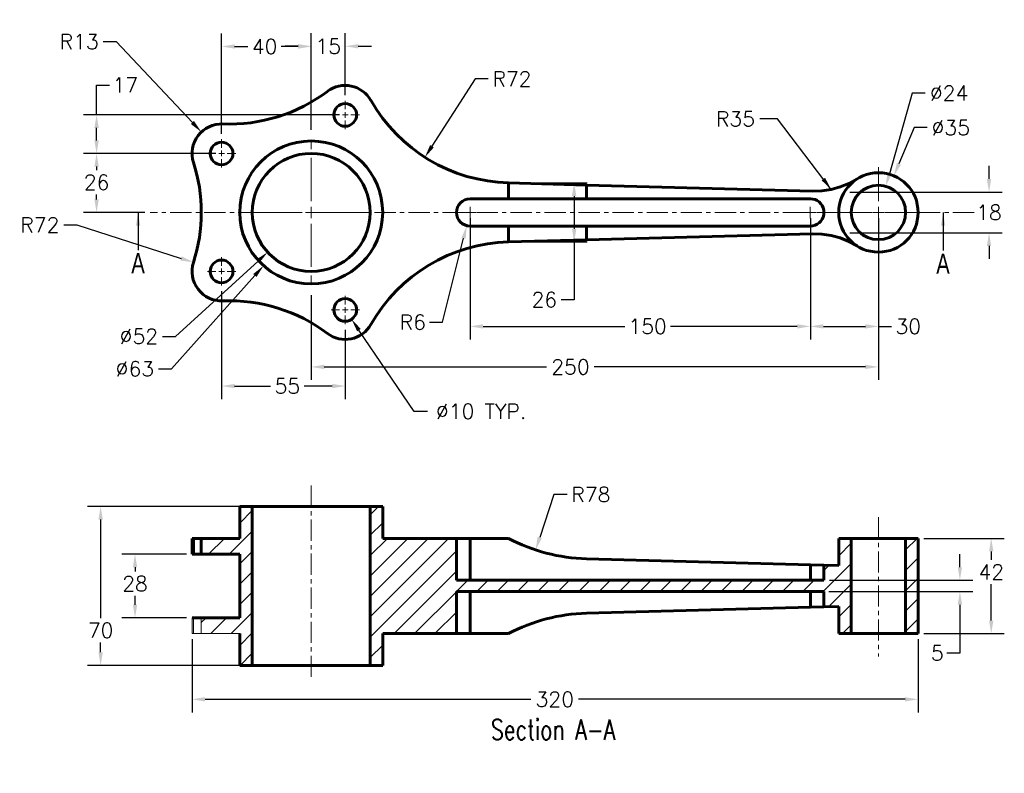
# Model space of a CAD drawing. Header units: inches. Extents: x 15 to 449, y 112 to 444.
import ezdxf

# ---------------------------------------------------------------- set-up
doc = ezdxf.new("R2010")
doc.units = ezdxf.units.IN
doc.header["$LTSCALE"] = 0.75
doc.linetypes.add('CENTER', pattern=[2, 1.25, -0.25, 0.25, -0.25])
doc.linetypes.add('CENTERX2', pattern=[20.32, 12.7, -2.54, 2.54, -2.54])
for name, color, linetype, lineweight in [('CEN', 7, 'CENTER', 15), ('DIM', 7, 'Continuous', 15), ('OBJ', 7, 'Continuous', 60)]:
    doc.layers.add(name, color=color, linetype=linetype, lineweight=lineweight)
doc.layers.get('0').off()
doc.styles.add('ROMANS', font='romans.shx')
doc.styles.add('SLDTEXTSTYLE0', font='txt', dxfattribs={"width": 0.75})
doc.dimstyles.new('DIM2', dxfattribs={"dimscale": 0, "dimtxt": 0.08, "dimasz": 0.07, "dimexe": 0.07, "dimexo": 0.03, "dimgap": 0.025, "dimtad": 0, "dimtih": 1, "dimtoh": 1, "dimdec": 0, "dimzin": 0, "dimdsep": 46, "dimtxsty": 'ROMANS', "dimcen": 0, "dimadec": 0, "dimazin": 0, "dimtfac": 1, "dimtdec": 0, "dimtofl": 0, "dimtmove": 0, "dimatfit": 3, "dimfxl": 0, "dimtolj": 1, "dimtzin": 0, "dimarcsym": 0})
doc.dimstyles.new('DIM2$3', dxfattribs={"dimscale": 0, "dimtxt": 0.08, "dimasz": 0.07, "dimexe": 0.07, "dimexo": 0.03, "dimgap": 0.025, "dimtad": 0, "dimtih": 1, "dimtoh": 1, "dimdec": 0, "dimzin": 0, "dimdsep": 46, "dimtxsty": 'ROMANS', "dimcen": 0, "dimadec": 0, "dimazin": 0, "dimtfac": 1, "dimtdec": 0, "dimtofl": 0, "dimtmove": 0, "dimatfit": 3, "dimfxl": 0, "dimtolj": 1, "dimtzin": 0, "dimarcsym": 0})
doc.dimstyles.new('DIM2$4', dxfattribs={"dimscale": 0, "dimtxt": 0.08, "dimasz": 0.07, "dimexe": 0.07, "dimexo": 0.03, "dimgap": 0.025, "dimtad": 0, "dimtih": 1, "dimtoh": 1, "dimdec": 0, "dimzin": 0, "dimdsep": 46, "dimtxsty": 'ROMANS', "dimcen": 0, "dimadec": 0, "dimazin": 0, "dimtfac": 1, "dimtdec": 0, "dimtofl": 0, "dimtmove": 0, "dimatfit": 3, "dimfxl": 0, "dimtolj": 1, "dimtzin": 0, "dimarcsym": 0})
pattern_1 = [(45, (50.471, 88.57), (-4.49013, 4.49013), [])]

# ---------------------------------------------------------------- blocks, each defined once
blk = doc.blocks.new('*D24')
at = {"layer": 'DEFPOINTS', "color": 0}
for p in [(90.88, 208.11), (65.73, 180.11), (90.88, 180.11)]:
    blk.add_point(p, dxfattribs=at)
at = {"layer": 'DIM', "color": 0, "lineweight": -2}
for p, q in [((88.41, 208.11), (59.97, 208.11)), ((65.73, 202.35), (65.73, 200.47)), ((65.73, 185.87), (65.73, 189.77)), ((88.41, 180.11), (59.97, 180.11))]:
    blk.add_line(p, q, dxfattribs=at)
at = {"layer": 'DIM', "color": 0}
for points in [[(64.77, 202.35), (66.69, 202.35), (65.73, 208.11)], [(64.77, 185.87), (66.69, 185.87), (65.73, 180.11)]]:
    blk.add_solid(points, dxfattribs=at)
at = {"layer": 'DIM', "color": 0, "insert": (65.73, 195.12), "char_height": 6.584, "attachment_point": 5, "style": 'ROMANS'}
blk.add_mtext('\\A1;28', dxfattribs=at)
blk = doc.blocks.new('*D25')
at = {"layer": 'DEFPOINTS', "color": 0}
for p in [(50.57, 229.11), (174.88, 229.11), (174.88, 159.11)]:
    blk.add_point(p, dxfattribs=at)
at = {"layer": 'DIM', "color": 0, "lineweight": -2}
for p, q in [((172.41, 229.11), (44.81, 229.11)), ((50.57, 223.35), (50.57, 179.92)), ((50.57, 164.87), (50.57, 169.22)), ((172.41, 159.11), (44.81, 159.11))]:
    blk.add_line(p, q, dxfattribs=at)
at = {"layer": 'DIM', "color": 0}
for points in [[(49.61, 223.35), (51.53, 223.35), (50.57, 229.11)], [(49.61, 164.87), (51.53, 164.87), (50.57, 159.11)]]:
    blk.add_solid(points, dxfattribs=at)
at = {"layer": 'DIM', "color": 0, "insert": (50.57, 174.57), "char_height": 6.584, "attachment_point": 5, "style": 'ROMANS'}
blk.add_mtext('\\A1;70', dxfattribs=at)
blk = doc.blocks.new('*D26')
at = {"layer": 'DEFPOINTS', "color": 0}
for p in [(410.88, 215.11), (443.1, 215.11), (410.88, 173.11)]:
    blk.add_point(p, dxfattribs=at)
at = {"layer": 'DIM', "color": 0, "lineweight": -2}
for p, q in [((413.35, 215.11), (448.86, 215.11)), ((443.1, 209.35), (443.1, 205.59)), ((443.1, 178.87), (443.1, 194.89)), ((413.35, 173.11), (448.86, 173.11))]:
    blk.add_line(p, q, dxfattribs=at)
at = {"layer": 'DIM', "color": 0}
for points in [[(442.14, 209.35), (444.06, 209.35), (443.1, 215.11)], [(442.14, 178.87), (444.06, 178.87), (443.1, 173.11)]]:
    blk.add_solid(points, dxfattribs=at)
at = {"layer": 'DIM', "color": 0, "insert": (443.1, 200.24), "char_height": 6.584, "attachment_point": 5, "style": 'ROMANS'}
blk.add_mtext('\\A1;42', dxfattribs=at)
blk = doc.blocks.new('*D53')
at = {"layer": 'DEFPOINTS', "color": 0}
for p in [(266.77, 284.08), (242.3, 210.02)]:
    blk.add_point(p, dxfattribs=at)
at = {"layer": 'DIM', "color": 0, "lineweight": -2}
for p, q in [((250.37, 234.44), (244.11, 215.49)), ((256.13, 234.44), (250.37, 234.44))]:
    blk.add_line(p, q, dxfattribs=at)
at = {"layer": 'DIM', "color": 0}
blk.add_solid([(243.19, 215.79), (245.02, 215.19), (242.3, 210.02)], dxfattribs=at)
at = {"layer": 'DIM', "color": 0, "insert": (266.65, 234.44), "char_height": 6.584, "attachment_point": 5, "style": 'ROMANS'}
blk.add_mtext('\\A1;R78', dxfattribs=at)
blk = doc.blocks.new('*D29')
at = {"layer": 'DEFPOINTS', "color": 0}
for p in [(90.88, 173.11), (410.88, 173.11), (90.88, 144.14)]:
    blk.add_point(p, dxfattribs=at)
at = {"layer": 'DIM', "color": 0, "lineweight": -2}
for p, q in [((90.88, 170.64), (90.88, 138.38)), ((410.88, 170.64), (410.88, 138.38)), ((96.64, 144.14), (240.21, 144.14)), ((405.12, 144.14), (261.26, 144.14))]:
    blk.add_line(p, q, dxfattribs=at)
at = {"layer": 'DIM', "color": 0}
for points in [[(96.64, 145.1), (96.64, 143.18), (90.88, 144.14)], [(405.12, 145.1), (405.12, 143.18), (410.88, 144.14)]]:
    blk.add_solid(points, dxfattribs=at)
at = {"layer": 'DIM', "color": 0, "insert": (250.74, 144.14), "char_height": 6.584, "attachment_point": 5, "style": 'ROMANS'}
blk.add_mtext('\\A1;320', dxfattribs=at)
blk = doc.blocks.new('SW_CENTERMARK12')
at = {"color": 7, "linetype": 'Continuous'}
for q in [(156.45, 159.16), (155.2, 157.91), (156.45, 156.66), (157.7, 157.91)]:
    blk.add_line((156.45, 157.91), q, dxfattribs=at)
blk = doc.blocks.new('SW_CENTERMARK11')
at = {"color": 7, "linetype": 'Continuous'}
for q in [(81.45, 159.16), (80.2, 157.91), (81.45, 156.66), (82.7, 157.91)]:
    blk.add_line((81.45, 157.91), q, dxfattribs=at)
blk = doc.blocks.new('SW_CENTERMARK10')
at = {"color": 7, "linetype": 'CENTERX2'}
for p, q in [((171.45, 160.41), (171.45, 167.91)), ((168.95, 157.91), (161.45, 157.91)), ((173.95, 157.91), (181.45, 157.91)), ((171.45, 155.41), (171.45, 147.91))]:
    blk.add_line(p, q, dxfattribs=at)
at = {"color": 7, "linetype": 'Continuous'}
for q in [(171.45, 159.16), (170.2, 157.91), (171.45, 156.66), (172.7, 157.91)]:
    blk.add_line((171.45, 157.91), q, dxfattribs=at)
blk = doc.blocks.new('SW_CENTERMARK9')
at = {"color": 7, "linetype": 'CENTERX2'}
for p, q in [((46.45, 160.41), (46.45, 174.91)), ((43.95, 157.91), (29.45, 157.91)), ((48.95, 157.91), (63.45, 157.91)), ((46.45, 155.41), (46.45, 140.91))]:
    blk.add_line(p, q, dxfattribs=at)
at = {"color": 7, "linetype": 'Continuous'}
for q in [(46.45, 159.16), (45.2, 157.91), (46.45, 156.66), (47.7, 157.91)]:
    blk.add_line((46.45, 157.91), q, dxfattribs=at)
blk = doc.blocks.new('*D30')
at = {"layer": 'DEFPOINTS', "color": 0}
for p in [(378.37, 367.8), (378.37, 349.8), (442.13, 349.8)]:
    blk.add_point(p, dxfattribs=at)
at = {"layer": 'DIM', "color": 0, "lineweight": -2}
for p, q in [((442.13, 373.56), (442.13, 379.32)), ((380.84, 367.8), (447.89, 367.8)), ((380.84, 349.8), (447.89, 349.8)), ((442.13, 344.04), (442.13, 338.28))]:
    blk.add_line(p, q, dxfattribs=at)
at = {"layer": 'DIM', "color": 0}
for points in [[(441.17, 373.56), (443.09, 373.56), (442.13, 367.8)], [(441.17, 344.04), (443.09, 344.04), (442.13, 349.8)]]:
    blk.add_solid(points, dxfattribs=at)
at = {"layer": 'DIM', "color": 0, "insert": (442.13, 358.8), "char_height": 6.584, "attachment_point": 5, "style": 'ROMANS'}
blk.add_mtext('\\A1;18', dxfattribs=at)
blk = doc.blocks.new('*D31')
at = {"layer": 'DEFPOINTS', "color": 0}
for p in [(400.18, 374.93), (386.59, 342.68)]:
    blk.add_point(p, dxfattribs=at)
at = {"layer": 'DIM', "color": 0, "lineweight": -2}
for p, q in [((409.14, 396.2), (402.41, 380.24)), ((414.9, 396.2), (409.14, 396.2))]:
    blk.add_line(p, q, dxfattribs=at)
at = {"layer": 'DIM', "color": 0}
blk.add_solid([(401.53, 380.61), (403.3, 379.87), (400.18, 374.93)], dxfattribs=at)
at = {"layer": 'DIM', "color": 0, "insert": (425.27, 396.2), "char_height": 6.584, "attachment_point": 5, "style": 'ROMANS'}
blk.add_mtext('\\A1;∅35', dxfattribs=at)
blk = doc.blocks.new('*D32')
at = {"layer": 'DEFPOINTS', "color": 0}
for p in [(162.57, 376.34), (124.19, 341.26)]:
    blk.add_point(p, dxfattribs=at)
at = {"layer": 'DIM', "color": 0, "lineweight": -2}
for p, q in [((83.57, 304.15), (119.93, 337.38)), ((77.81, 304.15), (83.57, 304.15))]:
    blk.add_line(p, q, dxfattribs=at)
at = {"layer": 'DIM', "color": 0}
blk.add_solid([(119.29, 338.09), (120.58, 336.67), (124.19, 341.26)], dxfattribs=at)
at = {"layer": 'DIM', "color": 0, "insert": (67.44, 304.15), "char_height": 6.584, "attachment_point": 5, "style": 'ROMANS'}
blk.add_mtext('\\A1;∅52', dxfattribs=at)
blk = doc.blocks.new('*D33')
at = {"layer": 'DEFPOINTS', "color": 0}
for p in [(396.64, 370.35), (390.12, 347.25)]:
    blk.add_point(p, dxfattribs=at)
at = {"layer": 'DIM', "color": 0, "lineweight": -2}
for p, q in [((408.25, 411.4), (398.21, 375.89)), ((414.01, 411.4), (408.25, 411.4))]:
    blk.add_line(p, q, dxfattribs=at)
at = {"layer": 'DIM', "color": 0}
blk.add_solid([(397.29, 376.15), (399.14, 375.63), (396.64, 370.35)], dxfattribs=at)
at = {"layer": 'DIM', "color": 0, "insert": (424.53, 411.4), "char_height": 6.584, "attachment_point": 5, "style": 'ROMANS'}
blk.add_mtext('\\A1;∅24', dxfattribs=at)
blk = doc.blocks.new('*D34')
at = {"layer": 'DEFPOINTS', "color": 0}
for p in [(164.37, 382.29), (122.4, 335.31)]:
    blk.add_point(p, dxfattribs=at)
at = {"layer": 'DIM', "color": 0, "lineweight": -2}
for p, q in [((81.79, 289.85), (118.56, 331.01)), ((76.03, 289.85), (81.79, 289.85))]:
    blk.add_line(p, q, dxfattribs=at)
at = {"layer": 'DIM', "color": 0}
blk.add_solid([(117.84, 331.65), (119.27, 330.37), (122.4, 335.31)], dxfattribs=at)
at = {"layer": 'DIM', "color": 0, "insert": (65.66, 289.85), "char_height": 6.584, "attachment_point": 5, "style": 'ROMANS'}
blk.add_mtext('\\A1;∅63', dxfattribs=at)
blk = doc.blocks.new('*D35')
at = {"layer": 'DEFPOINTS', "color": 0}
for p in [(230.35, 371.8), (230.35, 345.8), (259.27, 345.8)]:
    blk.add_point(p, dxfattribs=at)
at = {"layer": 'DIM', "color": 0, "lineweight": -2}
for p, q in [((232.82, 371.8), (265.04, 371.8)), ((259.27, 366.04), (259.27, 351.56)), ((232.82, 345.8), (265.04, 345.8)), ((259.27, 345.8), (259.27, 320.31)), ((259.27, 320.31), (253.51, 320.31))]:
    blk.add_line(p, q, dxfattribs=at)
at = {"layer": 'DIM', "color": 0}
for points in [[(258.31, 366.04), (260.24, 366.04), (259.27, 371.8)], [(258.31, 351.56), (260.24, 351.56), (259.27, 345.8)]]:
    blk.add_solid(points, dxfattribs=at)
at = {"layer": 'DIM', "color": 0, "insert": (246.13, 320.31), "char_height": 6.584, "attachment_point": 5, "style": 'ROMANS'}
blk.add_mtext('\\A1;26', dxfattribs=at)
blk = doc.blocks.new('*D36')
at = {"layer": 'DEFPOINTS', "color": 0}
for p in [(158.38, 401.8), (48.78, 384.8), (103.88, 384.8)]:
    blk.add_point(p, dxfattribs=at)
at = {"layer": 'DIM', "color": 0, "lineweight": -2}
for p, q in [((48.78, 401.8), (48.78, 414.97)), ((48.78, 414.97), (54.55, 414.97)), ((155.91, 401.8), (43.02, 401.8)), ((48.78, 390.56), (48.78, 396.04)), ((101.41, 384.8), (43.02, 384.8))]:
    blk.add_line(p, q, dxfattribs=at)
at = {"layer": 'DIM', "color": 0}
for points in [[(47.82, 396.04), (49.74, 396.04), (48.78, 401.8)], [(47.82, 390.56), (49.74, 390.56), (48.78, 384.8)]]:
    blk.add_solid(points, dxfattribs=at)
at = {"layer": 'DIM', "color": 0, "insert": (61.46, 414.97), "char_height": 6.584, "attachment_point": 5, "style": 'ROMANS'}
blk.add_mtext('\\A1;17', dxfattribs=at)
blk = doc.blocks.new('*D37')
at = {"layer": 'DEFPOINTS', "color": 0}
for p in [(97.65, 384.8), (48.78, 358.8), (72.46, 358.8)]:
    blk.add_point(p, dxfattribs=at)
at = {"layer": 'DIM', "color": 0, "lineweight": -2}
for p, q in [((95.18, 384.8), (43.02, 384.8)), ((48.78, 379.04), (48.78, 377.42)), ((48.78, 364.56), (48.78, 366.72)), ((69.99, 358.8), (43.02, 358.8))]:
    blk.add_line(p, q, dxfattribs=at)
at = {"layer": 'DIM', "color": 0}
for points in [[(47.82, 379.04), (49.74, 379.04), (48.78, 384.8)], [(47.82, 364.56), (49.74, 364.56), (48.78, 358.8)]]:
    blk.add_solid(points, dxfattribs=at)
at = {"layer": 'DIM', "color": 0, "insert": (48.78, 372.07), "char_height": 6.584, "attachment_point": 5, "style": 'ROMANS'}
blk.add_mtext('\\A1;26', dxfattribs=at)
blk = doc.blocks.new('*D39')
at = {"layer": 'DEFPOINTS', "color": 0}
for p in [(213.38, 358.8), (211.93, 352.98)]:
    blk.add_point(p, dxfattribs=at)
at = {"layer": 'DIM', "color": 0, "lineweight": -2}
for p, q in [((201.31, 310.41), (210.53, 347.39)), ((195.55, 310.41), (201.31, 310.41))]:
    blk.add_line(p, q, dxfattribs=at)
at = {"layer": 'DIM', "color": 0}
blk.add_solid([(209.6, 347.62), (211.47, 347.16), (211.93, 352.98)], dxfattribs=at)
at = {"layer": 'DIM', "color": 0, "insert": (188.16, 310.41), "char_height": 6.584, "attachment_point": 5, "style": 'ROMANS'}
blk.add_mtext('\\A1;R6', dxfattribs=at)
blk = doc.blocks.new('*D40')
at = {"layer": 'DEFPOINTS', "color": 0}
for p in [(155.57, 319.94), (161.19, 311.67)]:
    blk.add_point(p, dxfattribs=at)
at = {"layer": 'DIM', "color": 0, "lineweight": -2}
for p, q in [((188.82, 271.09), (164.44, 306.91)), ((194.58, 271.09), (188.82, 271.09))]:
    blk.add_line(p, q, dxfattribs=at)
at = {"layer": 'DIM', "color": 0}
blk.add_solid([(165.23, 307.45), (163.64, 306.37), (161.19, 311.67)], dxfattribs=at)
at = {"layer": 'DIM', "color": 0, "insert": (218.27, 271.09), "char_height": 6.5839, "attachment_point": 5, "style": 'ROMANS'}
blk.add_mtext('\\A1;∅10 TYP.', dxfattribs=at)
blk = doc.blocks.new('*D41')
at = {"layer": 'DEFPOINTS', "color": 0}
for p in [(94.96, 394.26), (103.88, 384.8)]:
    blk.add_point(p, dxfattribs=at)
at = {"layer": 'DIM', "color": 0, "lineweight": -2}
for p, q in [((51.67, 434.09), (57.43, 434.09)), ((57.43, 434.09), (91.01, 398.46))]:
    blk.add_line(p, q, dxfattribs=at)
at = {"layer": 'DIM', "color": 0}
blk.add_solid([(91.71, 399.11), (90.32, 397.8), (94.96, 394.26)], dxfattribs=at)
at = {"layer": 'DIM', "color": 0, "insert": (41.15, 434.09), "char_height": 6.584, "attachment_point": 5, "style": 'ROMANS'}
blk.add_mtext('\\A1;R13', dxfattribs=at)
blk = doc.blocks.new('*D43')
at = {"layer": 'DEFPOINTS', "color": 0}
for p in [(232.29, 443.78), (193.49, 383.12)]:
    blk.add_point(p, dxfattribs=at)
at = {"layer": 'DIM', "color": 0, "lineweight": -2}
for p, q in [((215.58, 417.65), (196.6, 387.98)), ((221.34, 417.65), (215.58, 417.65))]:
    blk.add_line(p, q, dxfattribs=at)
at = {"layer": 'DIM', "color": 0}
blk.add_solid([(195.79, 388.49), (197.41, 387.46), (193.49, 383.12)], dxfattribs=at)
at = {"layer": 'DIM', "color": 0, "insert": (231.87, 417.65), "char_height": 6.584, "attachment_point": 5, "style": 'ROMANS'}
blk.add_mtext('\\A1;R72', dxfattribs=at)
blk = doc.blocks.new('*D44')
at = {"layer": 'DEFPOINTS', "color": 0}
for p in [(393.38, 338.8), (143.38, 324.8), (393.38, 290.7)]:
    blk.add_point(p, dxfattribs=at)
at = {"layer": 'DIM', "color": 0, "lineweight": -2}
for p, q in [((393.38, 336.33), (393.38, 284.94)), ((143.38, 322.33), (143.38, 284.94)), ((149.14, 290.7), (247.12, 290.7)), ((387.62, 290.7), (268.16, 290.7))]:
    blk.add_line(p, q, dxfattribs=at)
at = {"layer": 'DIM', "color": 0}
for points in [[(149.14, 291.66), (149.14, 289.74), (143.38, 290.7)], [(387.62, 291.66), (387.62, 289.74), (393.38, 290.7)]]:
    blk.add_solid(points, dxfattribs=at)
at = {"layer": 'DIM', "color": 0, "insert": (257.64, 290.7), "char_height": 6.584, "attachment_point": 5, "style": 'ROMANS'}
blk.add_mtext('\\A1;250', dxfattribs=at)
blk = doc.blocks.new('*D45')
at = {"layer": 'DEFPOINTS', "color": 0}
for p in [(213.38, 358.8), (363.38, 358.8), (363.38, 308.55)]:
    blk.add_point(p, dxfattribs=at)
at = {"layer": 'DIM', "color": 0, "lineweight": -2}
for p, q in [((213.38, 356.33), (213.38, 302.79)), ((363.38, 356.33), (363.38, 302.79)), ((219.14, 308.55), (281.61, 308.55)), ((357.62, 308.55), (301.71, 308.55))]:
    blk.add_line(p, q, dxfattribs=at)
at = {"layer": 'DIM', "color": 0}
for points in [[(219.14, 309.51), (219.14, 307.59), (213.38, 308.55)], [(357.62, 309.51), (357.62, 307.59), (363.38, 308.55)]]:
    blk.add_solid(points, dxfattribs=at)
at = {"layer": 'DIM', "color": 0, "insert": (291.66, 308.55), "char_height": 6.584, "attachment_point": 5, "style": 'ROMANS'}
blk.add_mtext('\\A1;150', dxfattribs=at)
blk = doc.blocks.new('*D46')
at = {"layer": 'DEFPOINTS', "color": 0}
for p in [(369.38, 196.61), (369.04, 191.61), (429.3, 191.61)]:
    blk.add_point(p, dxfattribs=at)
at = {"layer": 'DIM', "color": 0, "lineweight": -2}
for p, q in [((429.3, 202.37), (429.3, 208.13)), ((371.85, 196.61), (435.06, 196.61)), ((371.51, 191.61), (435.06, 191.61)), ((429.3, 185.85), (429.3, 164.55)), ((429.3, 164.55), (423.54, 164.55))]:
    blk.add_line(p, q, dxfattribs=at)
at = {"layer": 'DIM', "color": 0}
for points in [[(428.34, 202.37), (430.26, 202.37), (429.3, 196.61)], [(428.34, 185.85), (430.26, 185.85), (429.3, 191.61)]]:
    blk.add_solid(points, dxfattribs=at)
at = {"layer": 'DIM', "color": 0, "insert": (419.29, 164.55), "char_height": 6.584, "attachment_point": 5, "style": 'ROMANS'}
blk.add_mtext('\\A1;5', dxfattribs=at)
blk = doc.blocks.new('*D47')
at = {"layer": 'DEFPOINTS', "color": 0}
for p in [(363.38, 358.8), (393.38, 358.8), (393.38, 308.55)]:
    blk.add_point(p, dxfattribs=at)
at = {"layer": 'DIM', "color": 0, "lineweight": -2}
for p, q in [((363.38, 356.33), (363.38, 302.79)), ((393.38, 356.33), (393.38, 302.79)), ((369.14, 308.55), (387.62, 308.55)), ((393.38, 308.55), (399.14, 308.55))]:
    blk.add_line(p, q, dxfattribs=at)
at = {"layer": 'DIM', "color": 0}
for points in [[(369.14, 309.51), (369.14, 307.59), (363.38, 308.55)], [(387.62, 309.51), (387.62, 307.59), (393.38, 308.55)]]:
    blk.add_solid(points, dxfattribs=at)
at = {"layer": 'DIM', "color": 0, "insert": (406.53, 308.55), "char_height": 6.584, "attachment_point": 5, "style": 'ROMANS'}
blk.add_mtext('\\A1;30', dxfattribs=at)
blk = doc.blocks.new('*D48')
at = {"layer": 'DEFPOINTS', "color": 0}
for p in [(143.38, 431.95), (103.88, 391.04), (143.38, 392.8)]:
    blk.add_point(p, dxfattribs=at)
at = {"layer": 'DIM', "color": 0, "lineweight": -2}
for p, q in [((103.88, 393.51), (103.88, 437.71)), ((143.38, 395.27), (143.38, 437.71)), ((109.64, 431.95), (115.43, 431.95)), ((137.62, 431.95), (130.21, 431.95))]:
    blk.add_line(p, q, dxfattribs=at)
at = {"layer": 'DIM', "color": 0}
for points in [[(109.64, 432.91), (109.64, 430.99), (103.88, 431.95)], [(137.62, 432.91), (137.62, 430.99), (143.38, 431.95)]]:
    blk.add_solid(points, dxfattribs=at)
at = {"layer": 'DIM', "color": 0, "insert": (122.82, 431.95), "char_height": 6.584, "attachment_point": 5, "style": 'ROMANS'}
blk.add_mtext('\\A1;40', dxfattribs=at)
blk = doc.blocks.new('*D49')
at = {"layer": 'DEFPOINTS', "color": 0}
for p in [(143.38, 432.06), (158.38, 408.04), (143.38, 392.8)]:
    blk.add_point(p, dxfattribs=at)
at = {"layer": 'DIM', "color": 0, "lineweight": -2}
for p, q in [((143.38, 395.27), (143.38, 437.82)), ((158.38, 410.51), (158.38, 437.82)), ((137.62, 432.06), (131.86, 432.06)), ((164.14, 432.06), (169.9, 432.06))]:
    blk.add_line(p, q, dxfattribs=at)
at = {"layer": 'DIM', "color": 0}
for points in [[(137.62, 433.02), (137.62, 431.1), (143.38, 432.06)], [(164.14, 433.02), (164.14, 431.1), (158.38, 432.06)]]:
    blk.add_solid(points, dxfattribs=at)
at = {"layer": 'DIM', "color": 0, "insert": (150.88, 432.06), "char_height": 6.584, "attachment_point": 5, "style": 'ROMANS'}
blk.add_mtext('\\A1;15', dxfattribs=at)
blk = doc.blocks.new('*D50')
at = {"layer": 'DEFPOINTS', "color": 0}
for p in [(103.88, 326.57), (158.38, 309.57), (158.38, 282.25)]:
    blk.add_point(p, dxfattribs=at)
at = {"layer": 'DIM', "color": 0, "lineweight": -2}
for p, q in [((103.88, 324.1), (103.88, 276.49)), ((158.38, 307.1), (158.38, 276.49)), ((109.64, 282.25), (125.5, 282.25)), ((152.62, 282.25), (140.27, 282.25))]:
    blk.add_line(p, q, dxfattribs=at)
at = {"layer": 'DIM', "color": 0}
for points in [[(109.64, 283.21), (109.64, 281.29), (103.88, 282.25)], [(152.62, 283.21), (152.62, 281.29), (158.38, 282.25)]]:
    blk.add_solid(points, dxfattribs=at)
at = {"layer": 'DIM', "color": 0, "insert": (132.89, 282.25), "char_height": 6.584, "attachment_point": 5, "style": 'ROMANS'}
blk.add_mtext('\\A1;55', dxfattribs=at)
blk = doc.blocks.new('*D54')
at = {"layer": 'DEFPOINTS', "color": 0}
for p in [(22.95, 358.8), (91.5, 336.78)]:
    blk.add_point(p, dxfattribs=at)
at = {"layer": 'DIM', "color": 0, "lineweight": -2}
for p, q in [((34.3, 353.31), (40.06, 353.31)), ((40.06, 353.31), (86.02, 338.54))]:
    blk.add_line(p, q, dxfattribs=at)
at = {"layer": 'DIM', "color": 0}
blk.add_solid([(86.31, 339.46), (85.73, 337.63), (91.5, 336.78)], dxfattribs=at)
at = {"layer": 'DIM', "color": 0, "insert": (23.78, 353.31), "char_height": 6.584, "attachment_point": 5, "style": 'ROMANS'}
blk.add_mtext('\\A1;R72', dxfattribs=at)

msp = doc.modelspace()

# ---------------------------------------------------------------- hatches: boundary and pattern name
at = {"layer": 'DIM'}
h = msp.add_hatch(dxfattribs=at)
h.set_pattern_fill('ANSI31', scale=50.8, style=0)
h.set_pattern_definition(pattern_1)
edge = h.paths.add_edge_path()
edge.add_line((111.88, 173.11), (111.88, 159.11))
edge.add_line((111.88, 159.11), (117.38, 159.11))
edge.add_line((117.38, 229.11), (117.38, 159.11))
edge.add_line((111.88, 229.11), (117.38, 229.11))
edge.add_line((111.88, 229.11), (111.88, 215.11))
edge.add_line((94.95, 215.11), (111.88, 215.11))
edge.add_line((94.95, 215.11), (94.95, 208.11))
edge.add_line((94.95, 208.11), (111.88, 208.11))
edge.add_line((111.88, 208.11), (111.88, 180.11))
edge.add_line((94.95, 180.11), (111.88, 180.11))
edge.add_line((94.95, 180.11), (94.95, 173.11))
edge.add_line((94.95, 173.11), (111.88, 173.11))
h = msp.add_hatch(dxfattribs=at)
h.set_pattern_fill('ANSI31', scale=50.8, style=0)
h.set_pattern_definition(pattern_1)
edge = h.paths.add_edge_path()
edge.add_line((207.38, 196.61), (369.38, 196.61))
edge.add_line((207.38, 196.61), (207.38, 215.11))
edge.add_line((174.88, 215.11), (207.38, 215.11))
edge.add_line((174.88, 215.11), (174.88, 229.11))
edge.add_line((169.38, 229.11), (174.88, 229.11))
edge.add_line((169.38, 159.11), (169.38, 229.11))
edge.add_line((169.38, 159.11), (174.88, 159.11))
edge.add_line((174.88, 159.11), (174.88, 173.11))
edge.add_line((174.88, 173.11), (207.38, 173.11))
edge.add_line((207.38, 191.61), (207.38, 173.11))
edge.add_line((207.38, 191.61), (369.38, 191.61))
edge.add_line((369.38, 184.87), (369.38, 191.61))
edge.add_line((369.38, 184.87), (375.88, 185.04))
edge.add_line((375.88, 185.04), (375.88, 173.11))
edge.add_line((375.88, 173.11), (381.38, 173.11))
edge.add_line((381.38, 215.11), (381.38, 173.11))
edge.add_line((375.88, 215.11), (381.38, 215.11))
edge.add_line((375.88, 215.11), (375.88, 203.17))
edge.add_line((369.38, 203.35), (375.88, 203.17))
edge.add_line((369.38, 203.35), (369.38, 196.61))
h = msp.add_hatch(dxfattribs=at)
h.set_pattern_fill('ANSI31', scale=50.8, style=0)
h.set_pattern_definition(pattern_1)
edge = h.paths.add_edge_path()
edge.add_line((405.38, 215.11), (410.88, 215.11))
edge.add_line((405.38, 173.11), (405.38, 215.11))
edge.add_line((405.38, 173.11), (410.88, 173.11))
edge.add_line((410.88, 173.11), (410.88, 215.11))

# ---------------------------------------------------------------- linework, layer by layer
at = {"layer": 'CEN', "ltscale": 10}
for p, q in [((435.61, 358.8), (72.46, 358.8)), ((143.38, 238.38), (143.38, 152.41)), ((393.38, 224.38), (393.38, 162.99))]:
    msp.add_line(p, q, dxfattribs=at)
at = {"layer": 'DIM'}
for p, q in [((158.38, 404.27), (158.38, 408.04)), ((155.91, 401.8), (152.15, 401.8)), ((157.15, 401.8), (159.62, 401.8)), ((158.38, 400.57), (158.38, 403.04)), ((158.38, 399.33), (158.38, 395.57)), ((160.85, 401.8), (164.62, 401.8)), ((103.88, 387.27), (103.88, 391.04)), ((101.41, 384.8), (97.65, 384.8)), ((102.65, 384.8), (105.12, 384.8)), ((103.88, 383.57), (103.88, 386.04)), ((103.88, 382.33), (103.88, 378.57)), ((106.35, 384.8), (110.12, 384.8)), ((103.88, 335.27), (103.88, 339.04)), ((101.41, 332.8), (97.65, 332.8)), ((102.65, 332.8), (105.12, 332.8)), ((103.88, 331.57), (103.88, 334.04)), ((103.88, 330.33), (103.88, 326.57)), ((106.35, 332.8), (110.12, 332.8)), ((158.38, 318.27), (158.38, 322.04)), ((158.38, 314.57), (158.38, 317.04)), ((155.91, 315.8), (152.15, 315.8)), ((157.15, 315.8), (159.62, 315.8)), ((158.38, 313.33), (158.38, 309.57)), ((160.85, 315.8), (164.62, 315.8)), ((90.88, 180.11), (90.88, 173.11)), ((91.5, 180.11), (91.5, 173.11)), ((94.95, 180.11), (94.95, 173.11)), ((91.5, 173.11), (90.88, 173.11)), ((91.5, 173.11), (94.95, 173.11)), ((94.95, 173.11), (111.88, 173.11))]:
    msp.add_line(p, q, dxfattribs=at)
at = {"layer": 'OBJ'}
for p, q in [((230.35, 371.8), (264.72, 370.87)), ((230.35, 364.8), (230.35, 371.8)), ((264.72, 370.87), (364.37, 368.18)), ((264.72, 364.8), (264.72, 370.87)), ((230.35, 364.8), (213.38, 364.8)), ((264.72, 364.8), (230.35, 364.8)), ((363.38, 364.8), (264.72, 364.8)), ((213.38, 352.8), (230.35, 352.8)), ((230.35, 352.8), (264.72, 352.8)), ((230.35, 345.8), (230.35, 352.8)), ((264.72, 352.8), (363.38, 352.8)), ((264.72, 346.73), (264.72, 352.8)), ((264.72, 346.73), (364.37, 349.42)), ((230.35, 345.8), (264.72, 346.73)), ((111.88, 229.11), (117.38, 229.11)), ((111.88, 229.11), (111.88, 215.11)), ((169.38, 229.11), (117.38, 229.11)), ((117.38, 229.11), (117.38, 159.11)), ((169.38, 229.11), (174.88, 229.11)), ((169.38, 159.11), (169.38, 229.11)), ((174.88, 215.11), (174.88, 229.11)), ((91.5, 215.11), (90.88, 215.11)), ((90.88, 215.11), (90.88, 208.11)), ((91.5, 215.11), (94.95, 215.11)), ((91.5, 215.11), (91.5, 208.11)), ((94.95, 215.11), (111.88, 215.11)), ((94.95, 215.11), (94.95, 208.11)), ((174.88, 215.11), (207.38, 215.11)), ((213.38, 215.11), (207.38, 215.11)), ((207.38, 196.61), (207.38, 215.11)), ((230.35, 215.11), (213.38, 215.11)), ((213.38, 196.61), (213.38, 215.11)), ((375.88, 215.11), (381.38, 215.11)), ((375.88, 215.11), (375.88, 203.17)), ((405.38, 215.11), (381.38, 215.11)), ((381.38, 215.11), (381.38, 173.11)), ((405.38, 215.11), (410.88, 215.11)), ((405.38, 173.11), (405.38, 215.11)), ((410.88, 173.11), (410.88, 215.11)), ((90.88, 208.11), (91.5, 208.11)), ((91.5, 208.11), (94.95, 208.11)), ((94.95, 208.11), (111.88, 208.11)), ((111.88, 208.11), (111.88, 180.11)), ((363.38, 203.5), (264.72, 206.11)), ((369.38, 203.35), (363.38, 203.5)), ((363.38, 196.61), (363.38, 203.5)), ((369.38, 203.35), (375.88, 203.17)), ((369.38, 203.35), (369.38, 196.61)), ((207.38, 196.61), (369.38, 196.61)), ((207.38, 191.61), (207.38, 173.11)), ((207.38, 191.61), (369.38, 191.61)), ((213.38, 191.61), (213.38, 173.11)), ((363.38, 191.61), (363.38, 184.71)), ((369.38, 184.87), (369.38, 191.61)), ((264.72, 182.11), (363.38, 184.71)), ((363.38, 184.71), (369.38, 184.87)), ((369.38, 184.87), (375.88, 185.04)), ((375.88, 185.04), (375.88, 173.11)), ((90.88, 180.11), (91.5, 180.11)), ((91.5, 180.11), (94.95, 180.11)), ((94.95, 180.11), (111.88, 180.11)), ((111.88, 173.11), (111.88, 159.11)), ((174.88, 159.11), (174.88, 173.11)), ((174.88, 173.11), (207.38, 173.11)), ((213.38, 173.11), (207.38, 173.11)), ((230.35, 173.11), (213.38, 173.11)), ((375.88, 173.11), (381.38, 173.11)), ((405.38, 173.11), (381.38, 173.11)), ((405.38, 173.11), (410.88, 173.11)), ((111.88, 159.11), (117.38, 159.11)), ((169.38, 159.11), (117.38, 159.11)), ((169.38, 159.11), (174.88, 159.11))]:
    msp.add_line(p, q, dxfattribs=at)
at = {"layer": 'OBJ', "flags": 128}
for points in [[(384.02, 373.59), (380.4, 371.59), (376.57, 370.03), (372.59, 368.93), (368.5, 368.31), (364.37, 368.18)], [(363.38, 352.8), (364.42, 352.89), (365.43, 353.16), (366.38, 353.61), (367.24, 354.21), (367.98, 354.95), (368.58, 355.8), (369.02, 356.75), (369.29, 357.76), (369.38, 358.8), (369.29, 359.84), (369.02, 360.85), (368.58, 361.8), (367.98, 362.66), (367.24, 363.4), (366.38, 364), (365.43, 364.44), (364.42, 364.71), (363.38, 364.8)], [(364.37, 349.42), (368.5, 349.29), (372.59, 348.67), (376.57, 347.57), (380.4, 346.01), (384.02, 344.01)]]:
    msp.add_lwpolyline(points, dxfattribs=at)
at = {"layer": 'OBJ'}
for centre, radius in [((158.38, 401.8), 5), ((103.88, 384.8), 5), ((143.38, 358.8), 31.5), ((143.38, 358.8), 26), ((393.38, 358.8), 17.5), ((393.38, 358.8), 12), ((103.88, 332.8), 5), ((158.38, 315.8), 5)]:
    msp.add_circle(centre, radius, dxfattribs=at)
for centre, radius, start, end in [((158.38, 401.8), 13, 29.5912, 126.9467), ((107.29, 469.73), 72, 267.7015, 306.9467), ((232.29, 443.78), 72, 209.5912, 268.4521), ((103.88, 384.8), 13, 87.7015, 197.8113), ((22.95, 358.8), 72, 342.1887, 17.8113), ((213.38, 358.8), 6, 90, 270), ((232.29, 273.83), 72, 91.5479, 150.4088), ((103.88, 332.8), 13, 162.1887, 272.2985), ((107.29, 247.87), 72, 53.0533, 92.2985), ((158.38, 315.8), 13, 233.0533, 330.4088), ((266.77, 284.08), 78, 242.1615, 268.488), ((266.77, 104.14), 78, 91.512, 117.8385)]:
    msp.add_arc(centre, radius, start, end, dxfattribs=at)

# ---------------------------------------------------------------- block references
at = {"layer": 'CEN', "xscale": 2, "yscale": 2, "zscale": 2}
for name in ['SW_CENTERMARK9', 'SW_CENTERMARK10', 'SW_CENTERMARK11', 'SW_CENTERMARK12']:
    msp.add_blockref(name, (50.47, 42.99), dxfattribs=at)

# ---------------------------------------------------------------- texts
at = {"layer": 'DIM'}
for s, insert, char_height, attachment_point, style in [('R35', (338.98, 400.04), 6.584, 6, 'ROMANS'), ('A', (67.06, 340.87), 8.89, 2, 'SLDTEXTSTYLE0'), ('A', (421.84, 340.63), 8.89, 2, 'SLDTEXTSTYLE0'), ('{\\Fromans.shx;Section A-A}', (249.98, 135.23), 8.8888, 2, 'SLDTEXTSTYLE0')]:
    msp.add_mtext(s, dxfattribs=dict(at, insert=insert, char_height=char_height, attachment_point=attachment_point, style=style))

# ---------------------------------------------------------------- dimensions: what is measured, and where the dimension line sits
for center, mpoint, override, picture, middle in [((232.29, 443.78), (193.49, 383.12), {"dimscale": 82.299248}, '*D43', (231.87, 417.65)), ((103.88, 384.8), (94.96, 394.26), {"dimscale": 82.299248}, '*D41', (41.15, 434.09)), ((22.95, 358.8), (91.5, 336.78), {"dimscale": 82.299248}, '*D54', (23.78, 353.31)), ((213.38, 358.8), (211.93, 352.98), {"dimscale": 82.299248}, '*D39', (188.16, 310.41)), ((266.77, 284.08), (242.3, 210.02), {"dimscale": 82.299248, "dimcen": 0}, '*D53', (266.65, 234.44))]:
    dim = msp.add_radius_dim(center=center, mpoint=mpoint, dimstyle='DIM2$4', override=override, dxfattribs=at)
    dim.commit()
    dim.dimension.update_dxf_attribs({"geometry": picture, "text_midpoint": middle, "dimtype": 164})
for base, p1, p2, picture, middle in [((143.38058038, 431.95116393), (103.88058038, 391.03672986), (143.38058038, 392.80224114), '*D48', (122.81774691, 431.95116393)), ((143.38, 432.06), (158.38, 408.04), (143.38, 392.8), '*D49', (150.88, 432.06)), ((363.38, 308.55), (213.38, 358.8), (363.38, 358.8), '*D45', (291.66, 308.55)), ((393.38, 308.55), (363.38, 358.8), (393.38, 358.8), '*D47', (406.53, 308.55)), ((393.38, 290.7), (143.38, 324.8), (393.38, 338.8), '*D44', (257.64, 290.7)), ((158.38058038, 282.24656778), (103.88058038, 326.56775242), (158.38058038, 309.56775242), '*D50', (132.88554934, 282.24656778)), ((90.88, 144.14), (410.88, 173.11), (90.88, 173.11), '*D29', (250.74, 144.14))]:
    dim = msp.add_linear_dim(base=base, p1=p1, p2=p2, dimstyle='DIM2', override={"dimscale": 82.299248}, dxfattribs=at)
    dim.commit()
    dim.dimension.update_dxf_attribs({"geometry": picture, "text_midpoint": middle, "dimtype": 160})
for base, p1, p2, picture, middle in [((48.78, 384.8), (158.38, 401.8), (103.88, 384.8), '*D36', (61.46, 414.97)), ((48.78, 358.8), (97.65, 384.8), (72.46, 358.8), '*D37', (48.78, 372.07)), ((442.13, 349.8), (378.37, 367.8), (378.37, 349.8), '*D30', (442.13, 358.8)), ((259.27, 345.8), (230.35, 371.8), (230.35, 345.8), '*D35', (246.13, 320.31)), ((50.57, 229.11), (174.88, 159.11), (174.88, 229.11), '*D25', (50.57, 174.57)), ((443.1, 215.11), (410.88, 173.11), (410.88, 215.11), '*D26', (443.1, 200.24)), ((65.73, 180.11), (90.88, 208.11), (90.88, 180.11), '*D24', (65.73, 195.12)), ((429.3, 191.61), (369.38, 196.61), (369.04, 191.61), '*D46', (419.29, 164.55))]:
    dim = msp.add_linear_dim(base=base, p1=p1, p2=p2, angle=90, dimstyle='DIM2', override={"dimscale": 82.299248}, dxfattribs=at)
    dim.commit()
    dim.dimension.update_dxf_attribs({"geometry": picture, "text_midpoint": middle, "dimtype": 160})
for p1, p2, picture, middle in [((390.12, 347.25), (396.64, 370.35), '*D33', (424.53, 411.4)), ((386.59, 342.68), (400.18, 374.93), '*D31', (425.27, 396.2)), ((164.37, 382.29), (122.4, 335.31), '*D34', (65.66, 289.85)), ((162.57, 376.34), (124.19, 341.26), '*D32', (67.44, 304.15))]:
    dim = msp.add_diameter_dim_2p(p1=p1, p2=p2, dimstyle='DIM2$3', override={"dimscale": 82.299248}, dxfattribs=at)
    dim.commit()
    dim.dimension.update_dxf_attribs({"geometry": picture, "text_midpoint": middle, "dimtype": 163})
dim = msp.add_diameter_dim_2p(p1=(155.57, 319.94), p2=(161.19, 311.67), text='<> TYP.', dimstyle='DIM2$3', override={"dimscale": 82.299248}, dxfattribs=at)
dim.commit()
dim.dimension.update_dxf_attribs({"geometry": '*D40', "text_midpoint": (218.27, 271.09), "dimtype": 163})

# ---------------------------------------------------------------- leaders
at = {"layer": 'DIM', "annotation_type": 0, "has_hookline": 1, "hookline_direction": 1, "text_width": 16.93}
msp.add_leader([(372.59, 368.93), (348.83, 400.04), (341.04, 400.04)], dimstyle='DIM2', override={"dimscale": 82.299248}, dxfattribs=at)
at = {"layer": 'DIM'}
for points in [[(67.08, 358.77), (67.08, 342.16)], [(421.9, 358.74), (421.9, 342.01)]]:
    msp.add_leader(points, dimstyle='DIM2', override={"dimscale": 82.299248}, dxfattribs=at)

doc.saveas('drawing.dxf')
